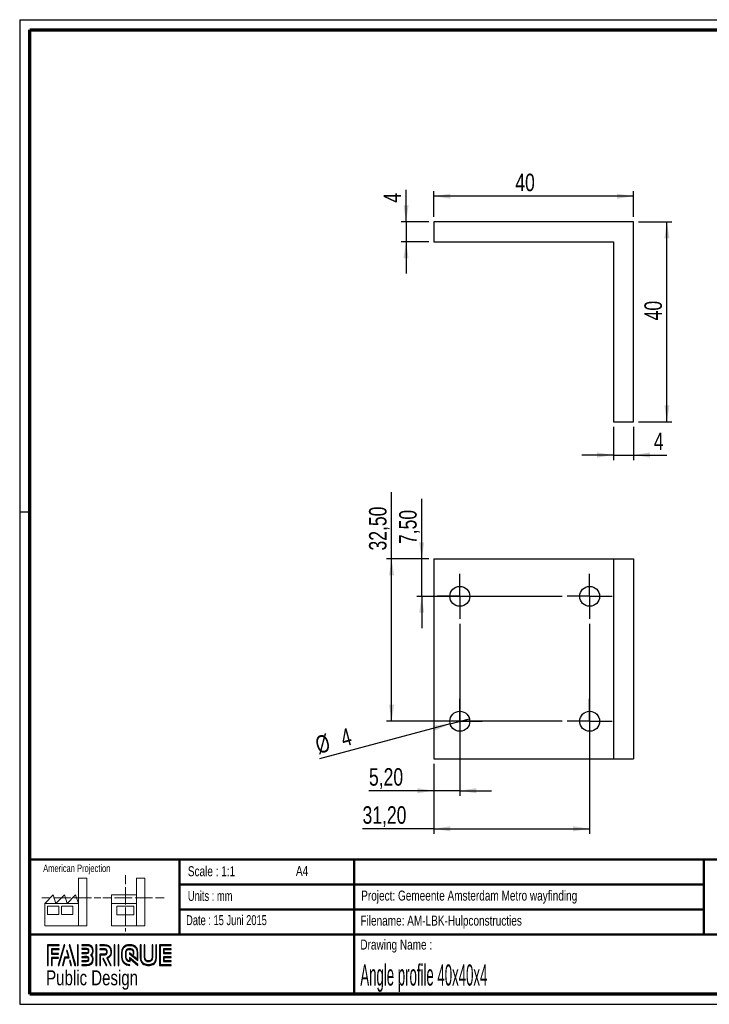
# Paper-space layout 'Angle profile 40x40x4 (Wall mount)' of a CAD drawing. Header units: millimetres. Extents: x 7 to 291, y 7 to 204.
# Tile 1 of 2: x 7 to 145, y 7 to 204. Entities that reach past the tile are written whole.
import ezdxf

# ---------------------------------------------------------------- set-up
doc = ezdxf.new("R2010")
doc.units = ezdxf.units.MM
for name, color, linetype in [('LAYER1', 7, 'Continuous'), ('LAYER2', 7, 'Continuous'), ('LOGO', 7, 'Continuous')]:
    doc.layers.add(name, color=color, linetype=linetype)
doc.styles.add('SLDTEXTSTYLE0', font='TXT', dxfattribs={"width": 0.7})
doc.styles.add('SLDTEXTSTYLE1', font='TXT', dxfattribs={"width": 0.75})
doc.styles.add('SLDTEXTSTYLE2', font='TXT', dxfattribs={"width": 0.697368})
doc.styles.add('SLDTEXTSTYLE8', font='TXT', dxfattribs={"width": 0.467045})
doc.dimstyles.new('SLDDIMSTYLE13', dxfattribs={"dimtxt": 3.5, "dimasz": 3.302, "dimexe": 0, "dimexo": 0.0625, "dimgap": 0.875, "dimtad": 1, "dimrnd": 1e-09, "dimzin": 12, "dimdsep": 46, "dimtxsty": 'SLDTEXTSTYLE1', "dimblk1": 'NONE', "dimsah": 1, "dimcen": 0, "dimadec": 0, "dimazin": 3, "dimtfac": 1, "dimtmove": 0, "dimatfit": 3, "dimldrblk": 'NONE', "dimfxl": 1, "dimfrac": 2, "dimtolj": 1, "dimtzin": 12, "dimarcsym": 0})
doc.dimstyles.new('SLDDIMSTYLE2', dxfattribs={"dimtxt": 3.5, "dimasz": 3.302, "dimexe": 0, "dimexo": 0.0625, "dimgap": 0.875, "dimtad": 1, "dimrnd": 1e-09, "dimzin": 12, "dimdsep": 46, "dimtxsty": 'SLDTEXTSTYLE1', "dimsah": 1, "dimcen": 0.09, "dimadec": 0, "dimazin": 3, "dimtfac": 1, "dimtmove": 0, "dimatfit": 0, "dimfxl": 1, "dimfrac": 2, "dimtolj": 1, "dimtzin": 12, "dimarcsym": 0})
doc.dimstyles.new('SLDDIMSTYLE3', dxfattribs={"dimtxt": 3.5, "dimasz": 3.302, "dimexe": 0, "dimexo": 0.0625, "dimgap": 0.875, "dimtad": 1, "dimrnd": 1e-09, "dimzin": 12, "dimdsep": 46, "dimtxsty": 'SLDTEXTSTYLE1', "dimsah": 1, "dimcen": 0.09, "dimadec": 0, "dimazin": 3, "dimtfac": 1, "dimtofl": 0, "dimtmove": 0, "dimatfit": 3, "dimfxl": 1, "dimfrac": 2, "dimtolj": 1, "dimtzin": 12, "dimarcsym": 0})

# ---------------------------------------------------------------- blocks, each defined once
blk = doc.blocks.new('_D_48')
at = {"layer": 'LOGO'}
for p, q in [((89.49, 164.34), (89.49, 169.47)), ((129.49, 164.34), (129.49, 169.47)), ((129.49, 168.47), (89.49, 168.47))]:
    blk.add_line(p, q, dxfattribs=at)
for points in [[(89.49, 168.47), (92.8, 167.96), (92.8, 168.97)], [(129.49, 168.47), (126.19, 168.97), (126.19, 167.96)]]:
    blk.add_solid(points, dxfattribs=at)
at = {"layer": 'LOGO', "insert": (105.81, 172.98), "char_height": 3.5, "attachment_point": 1, "style": 'SLDTEXTSTYLE1'}
blk.add_mtext('40', dxfattribs=at)
blk = doc.blocks.new('_D_49')
at = {"layer": 'LOGO'}
for p, q in [((130.49, 163.34), (137.16, 163.34)), ((136.16, 123.34), (136.16, 163.34)), ((130.49, 123.34), (137.16, 123.34))]:
    blk.add_line(p, q, dxfattribs=at)
for points in [[(136.16, 163.34), (135.65, 160.04), (136.67, 160.04)], [(136.16, 123.34), (136.67, 126.65), (135.65, 126.65)]]:
    blk.add_solid(points, dxfattribs=at)
at = {"layer": 'LOGO', "insert": (131.65, 143.62), "char_height": 3.5, "attachment_point": 1, "rotation": 90, "style": 'SLDTEXTSTYLE1'}
blk.add_mtext('40', dxfattribs=at)
blk = doc.blocks.new('_D_50')
at = {"layer": 'LOGO'}
for p, q in [((83.93, 163.34), (83.93, 169.76)), ((88.49, 163.34), (82.93, 163.34)), ((83.93, 163.34), (83.93, 159.34)), ((88.49, 159.34), (82.93, 159.34)), ((83.93, 159.34), (83.93, 152.99))]:
    blk.add_line(p, q, dxfattribs=at)
for points in [[(83.93, 163.34), (84.44, 166.65), (83.42, 166.65)], [(83.93, 159.34), (83.42, 156.04), (84.44, 156.04)]]:
    blk.add_solid(points, dxfattribs=at)
at = {"layer": 'LOGO', "insert": (79.42, 167.17), "char_height": 3.5, "attachment_point": 1, "rotation": 90, "style": 'SLDTEXTSTYLE1'}
blk.add_mtext('4', dxfattribs=at)
blk = doc.blocks.new('_D_51')
at = {"layer": 'LOGO'}
for p, q in [((125.49, 122.34), (125.49, 115.68)), ((129.49, 122.34), (129.49, 115.68)), ((125.49, 116.68), (119.14, 116.68)), ((125.49, 116.68), (129.49, 116.68)), ((129.49, 116.68), (136.13, 116.68))]:
    blk.add_line(p, q, dxfattribs=at)
for points in [[(125.49, 116.68), (122.19, 117.19), (122.19, 116.17)], [(129.49, 116.68), (132.8, 116.17), (132.8, 117.19)]]:
    blk.add_solid(points, dxfattribs=at)
at = {"layer": 'LOGO', "insert": (133.54, 121.19), "char_height": 3.5, "attachment_point": 1, "style": 'SLDTEXTSTYLE1'}
blk.add_mtext('4', dxfattribs=at)
blk = doc.blocks.new('_D_55')
at = {"layer": 'LOGO'}
for p, q in [((94.69, 82.91), (94.69, 48.52)), ((89.49, 54.91), (89.49, 48.52)), ((89.49, 49.52), (76.51, 49.52)), ((94.69, 49.52), (89.49, 49.52)), ((94.69, 49.52), (101.04, 49.52))]:
    blk.add_line(p, q, dxfattribs=at)
for points in [[(89.49, 49.52), (86.19, 50.03), (86.19, 49.01)], [(94.69, 49.52), (98, 49.01), (98, 50.03)]]:
    blk.add_solid(points, dxfattribs=at)
at = {"layer": 'LOGO', "insert": (76.51, 54.03), "char_height": 3.5, "attachment_point": 1, "style": 'SLDTEXTSTYLE1'}
blk.add_mtext('5,20', dxfattribs=at)
blk = doc.blocks.new('_D_56')
at = {"layer": 'LOGO'}
for p, q in [((120.69, 82.91), (120.69, 40.9)), ((89.49, 54.91), (89.49, 40.9)), ((89.49, 41.9), (75.22, 41.9)), ((89.49, 41.9), (120.69, 41.9))]:
    blk.add_line(p, q, dxfattribs=at)
for points in [[(89.49, 41.9), (92.8, 41.39), (92.8, 42.41)], [(120.69, 41.9), (117.39, 42.41), (117.39, 41.39)]]:
    blk.add_solid(points, dxfattribs=at)
at = {"layer": 'LOGO', "insert": (75.22, 46.41), "char_height": 3.5, "attachment_point": 1, "style": 'SLDTEXTSTYLE1'}
blk.add_mtext('31,20', dxfattribs=at)
blk = doc.blocks.new('_D_57')
at = {"layer": 'LOGO'}
for p, q in [((87.06, 95.91), (87.06, 107.92)), ((88.49, 95.91), (86.06, 95.91)), ((87.06, 88.41), (87.06, 95.91)), ((115.19, 88.41), (86.06, 88.41)), ((87.06, 88.41), (87.06, 82.06))]:
    blk.add_line(p, q, dxfattribs=at)
for points in [[(87.06, 95.91), (87.57, 99.21), (86.56, 99.21)], [(87.06, 88.41), (86.56, 85.11), (87.57, 85.11)]]:
    blk.add_solid(points, dxfattribs=at)
at = {"layer": 'LOGO', "insert": (82.55, 98.87), "char_height": 3.5, "attachment_point": 1, "rotation": 90, "style": 'SLDTEXTSTYLE1'}
blk.add_mtext('7,50', dxfattribs=at)
blk = doc.blocks.new('_D_58')
at = {"layer": 'LOGO'}
for p, q in [((81.03, 95.91), (81.03, 109.22)), ((88.49, 95.91), (80.03, 95.91)), ((81.03, 63.41), (81.03, 95.91)), ((115.19, 63.41), (80.03, 63.41))]:
    blk.add_line(p, q, dxfattribs=at)
for points in [[(81.03, 95.91), (80.53, 92.61), (81.54, 92.61)], [(81.03, 63.41), (81.54, 66.71), (80.53, 66.71)]]:
    blk.add_solid(points, dxfattribs=at)
at = {"layer": 'LOGO', "insert": (76.52, 97.58), "char_height": 3.5, "attachment_point": 1, "rotation": 90, "style": 'SLDTEXTSTYLE1'}
blk.add_mtext('32,50', dxfattribs=at)
blk = doc.blocks.new('_D_59')
at = {"layer": 'LOGO'}
for q in [(96.63, 63.93), (66.62, 55.89)]:
    blk.add_line((92.76, 62.89), q, dxfattribs=at)
blk.add_solid([(92.76, 62.89), (89.44, 62.53), (89.7, 61.55)], dxfattribs=at)
at = {"layer": 'LOGO', "char_height": 3.5, "attachment_point": 1, "rotation": 15, "style": 'SLDTEXTSTYLE1'}
for s, insert in [('%%c', (65.46, 60.23)), ('4', (70.54, 61.65))]:
    blk.add_mtext(s, dxfattribs=dict(at, insert=insert))
blk = doc.blocks.new('_None')
blk = doc.blocks.new('SW_CENTERMARKSYMBOL_2')
at = {"layer": 'LOGO', "color": 0}
for p, q in [((0, 2.5), (0, 4.5)), ((0, 0), (0, 2.5)), ((-2.5, 0), (-4.5, 0)), ((0, 0), (-2.5, 0)), ((0, 0), (0, -2.5)), ((0, 0), (2.5, 0)), ((2.5, 0), (4.5, 0)), ((0, -2.5), (0, -4.5))]:
    blk.add_line(p, q, dxfattribs=at)
blk = doc.blocks.new('SW_CENTERMARKSYMBOL_3')
at = {"layer": 'LOGO', "color": 0}
for p, q in [((0, 2.5), (0, 4.5)), ((0, 0), (0, 2.5)), ((-2.5, 0), (-4.5, 0)), ((0, 0), (-2.5, 0)), ((0, 0), (0, -2.5)), ((0, 0), (2.5, 0)), ((2.5, 0), (4.5, 0)), ((0, -2.5), (0, -4.5))]:
    blk.add_line(p, q, dxfattribs=at)
blk = doc.blocks.new('SW_CENTERMARKSYMBOL_4')
at = {"layer": 'LOGO', "color": 0}
for p, q in [((0, 2.5), (0, 4.5)), ((0, 0), (0, 2.5)), ((-2.5, 0), (-4.5, 0)), ((0, 0), (-2.5, 0)), ((0, 0), (0, -2.5)), ((0, 0), (2.5, 0)), ((2.5, 0), (4.5, 0)), ((0, -2.5), (0, -4.5))]:
    blk.add_line(p, q, dxfattribs=at)
blk = doc.blocks.new('SW_CENTERMARKSYMBOL_5')
at = {"layer": 'LOGO', "color": 0}
for p, q in [((0, 2.5), (0, 4.5)), ((0, 0), (0, 2.5)), ((-2.5, 0), (-4.5, 0)), ((0, 0), (-2.5, 0)), ((0, 0), (0, -2.5)), ((0, 0), (2.5, 0)), ((2.5, 0), (4.5, 0)), ((0, -2.5), (0, -4.5))]:
    blk.add_line(p, q, dxfattribs=at)

psp = doc.layouts.new('Angle profile 40x40x4 (Wall mount)')

# ---------------------------------------------------------------- hatches: boundary and pattern name
at = {"layer": 'LOGO'}
for points in [[(12.156, 14.551), (12.294, 14.551), (12.294, 18.537), (14.492, 18.537), (14.492, 18.675), (12.156, 18.675)], [(13.055, 16.925), (13.055, 17.755), (14.492, 17.755), (14.492, 17.894), (12.917, 17.894), (12.917, 16.786), (14.356, 16.786), (14.356, 16.925)], [(15.622, 18.697), (15.479, 18.697), (14.299, 14.574), (14.441, 14.574)], [(17.783, 14.574), (16.603, 18.697), (16.456, 18.697), (17.638, 14.574)], [(18.285, 14.574), (18.285, 18.697), (18.146, 18.697), (18.146, 14.574)], [(21.988, 14.574), (21.988, 18.697), (21.85, 18.697), (21.85, 14.574)], [(25.636, 14.574), (25.636, 18.697), (25.498, 18.697), (25.498, 14.574)], [(26.42, 14.574), (26.42, 18.697), (26.282, 18.697), (26.282, 14.574)], [(35.498, 17.096), (35.498, 17.778), (36.929, 17.778), (36.929, 17.916), (35.359, 17.916), (35.359, 16.957), (36.929, 16.957), (36.929, 17.096)], [(13.055, 14.551), (13.055, 16.005), (14.356, 16.005), (14.356, 16.143), (12.917, 16.143), (12.917, 14.551)], [(15.257, 14.574), (15.669, 16.085), (16.503, 16.085), (16.108, 17.581), (15.96, 17.581), (16.324, 16.224), (15.563, 16.224), (15.117, 14.574)], [(24.037, 14.574), (23.378, 15.916), (23.224, 15.916), (23.883, 14.574)], [(36.929, 15.356), (36.929, 15.495), (35.498, 15.495), (35.498, 16.177), (36.929, 16.177), (36.929, 16.315), (35.359, 16.315), (35.359, 15.356)], [(16.955, 14.574), (16.682, 15.561), (16.534, 15.561), (16.815, 14.574)]]:
    psp.add_hatch(color=256, dxfattribs=at).paths.add_polyline_path(points, flags=0)
h = psp.add_hatch(color=256, dxfattribs=at)
edge = h.paths.add_edge_path(flags=0)
edge.add_line((18.997, 14.574), (20.004, 14.574))
edge.add_spline(control_points=[(20.004, 14.574), (20.698, 14.574), (21.263, 15.14), (21.263, 15.836), (21.263, 16.129), (21.148, 16.41), (20.946, 16.639), (21.148, 16.868), (21.263, 17.149), (21.263, 17.443), (21.263, 18.137), (20.698, 18.703), (20.004, 18.703)], knot_values=[0, 0, 0, 0, 1, 2, 3, 4, 5, 6, 7, 8, 9, 10, 10, 10, 10], weights=[1, 1, 1, 1, 1, 1, 1, 1, 1, 1, 1, 1, 1], degree=3, periodic=0)
edge.add_line((20.004, 18.703), (18.997, 18.703))
edge.add_line((18.997, 18.703), (18.997, 18.565))
edge.add_line((18.997, 18.565), (20.004, 18.565))
edge.add_spline(control_points=[(20.004, 18.565), (20.622, 18.565), (21.125, 18.061), (21.125, 17.443), (21.125, 17.165), (21.012, 16.897), (20.808, 16.687)], knot_values=[0, 0, 0, 0, 1, 2, 3, 4, 4, 4, 4], weights=[1, 1, 1, 1, 1, 1, 1], degree=3, periodic=0)
edge.add_line((20.808, 16.687), (20.761, 16.639))
edge.add_line((20.761, 16.639), (20.808, 16.591))
edge.add_spline(control_points=[(20.808, 16.591), (21.012, 16.381), (21.125, 16.113), (21.125, 15.836), (21.125, 15.216), (20.622, 14.712), (20.004, 14.712)], knot_values=[0, 0, 0, 0, 1, 2, 3, 4, 4, 4, 4], weights=[1, 1, 1, 1, 1, 1, 1], degree=3, periodic=0)
edge.add_line((20.004, 14.712), (18.997, 14.712))
edge.add_line((18.997, 14.712), (18.997, 14.574))
h = psp.add_hatch(color=256, dxfattribs=at)
edge = h.paths.add_edge_path(flags=0)
edge.add_line((18.997, 16.957), (20.002, 16.957))
edge.add_spline(control_points=[(20.002, 16.957), (20.255, 16.988), (20.438, 17.197), (20.438, 17.442), (20.438, 17.712), (20.224, 17.924), (19.95, 17.924)], knot_values=[0, 0, 0, 0, 1, 2, 3, 4, 4, 4, 4], weights=[1, 1, 1, 1, 1, 1, 1], degree=3, periodic=0)
edge.add_line((19.95, 17.924), (18.997, 17.924))
edge.add_line((18.997, 17.924), (18.997, 17.786))
edge.add_line((18.997, 17.786), (19.95, 17.786))
edge.add_spline(control_points=[(19.95, 17.786), (20.146, 17.786), (20.3, 17.635), (20.3, 17.442), (20.3, 17.266), (20.168, 17.117), (19.993, 17.094)], knot_values=[0, 0, 0, 0, 1, 2, 3, 4, 4, 4, 4], weights=[1, 1, 1, 1, 1, 1, 1], degree=3, periodic=0)
edge.add_line((19.993, 17.094), (18.997, 17.095))
edge.add_line((18.997, 17.095), (18.997, 16.957))
h = psp.add_hatch(color=256, dxfattribs=at)
edge = h.paths.add_edge_path(flags=0)
edge.add_line((24.758, 14.574), (24.911, 14.574))
edge.add_line((24.911, 14.574), (24.187, 16.049))
edge.add_spline(control_points=[(24.187, 16.049), (24.643, 16.293), (24.938, 16.767), (24.938, 17.287), (24.938, 18.065), (24.307, 18.697), (23.531, 18.697)], knot_values=[0, 0, 0, 0, 1, 2, 3, 4, 4, 4, 4], weights=[1, 1, 1, 1, 1, 1, 1], degree=3, periodic=0)
edge.add_line((23.531, 18.697), (22.634, 18.697))
edge.add_line((22.634, 18.697), (22.634, 18.56))
edge.add_line((22.634, 18.56), (23.531, 18.56))
edge.add_spline(control_points=[(23.531, 18.56), (24.231, 18.56), (24.8, 17.989), (24.8, 17.287), (24.8, 16.796), (24.513, 16.344), (24.069, 16.135)], knot_values=[0, 0, 0, 0, 1, 2, 3, 4, 4, 4, 4], weights=[1, 1, 1, 1, 1, 1, 1], degree=3, periodic=0)
edge.add_line((24.069, 16.135), (24.005, 16.106))
edge.add_line((24.005, 16.106), (24.758, 14.574))
h = psp.add_hatch(color=256, dxfattribs=at)
edge = h.paths.add_edge_path(flags=0)
edge.add_line((22.634, 17.778), (23.477, 17.778))
edge.add_spline(control_points=[(23.477, 17.778), (23.744, 17.778), (23.961, 17.558), (23.961, 17.287), (23.961, 17.017), (23.744, 16.796), (23.477, 16.796)], knot_values=[0, 0, 0, 0, 1, 2, 3, 4, 4, 4, 4], weights=[1, 1, 1, 1, 1, 1, 1], degree=3, periodic=0)
edge.add_line((23.477, 16.796), (22.634, 16.796))
edge.add_line((22.634, 16.796), (22.634, 14.574))
edge.add_line((22.634, 14.574), (22.772, 14.574))
edge.add_line((22.772, 14.574), (22.772, 16.659))
edge.add_line((22.772, 16.659), (23.477, 16.659))
edge.add_spline(control_points=[(23.477, 16.659), (23.82, 16.659), (24.099, 16.94), (24.099, 17.287), (24.099, 17.634), (23.82, 17.916), (23.477, 17.916)], knot_values=[0, 0, 0, 0, 1, 2, 3, 4, 4, 4, 4], weights=[1, 1, 1, 1, 1, 1, 1], degree=3, periodic=0)
edge.add_line((23.477, 17.916), (22.634, 17.916))
edge.add_line((22.634, 17.916), (22.634, 17.778))
h = psp.add_hatch(color=256, dxfattribs=at)
edge = h.paths.add_edge_path(flags=0)
edge.add_line((30.226, 15.56), (30.227, 17.065))
edge.add_spline(control_points=[(30.227, 17.065), (30.227, 17.965), (29.496, 18.697), (28.598, 18.697), (27.699, 18.697), (26.968, 17.965), (26.968, 17.065)], knot_values=[0, 0, 0, 0, 1, 2, 3, 4, 4, 4, 4], weights=[1, 1, 1, 1, 1, 1, 1], degree=3, periodic=0)
edge.add_line((26.968, 17.065), (26.968, 16.206))
edge.add_spline(control_points=[(26.968, 16.206), (26.968, 15.307), (27.699, 14.574), (28.597, 14.574)], knot_values=[1, 1, 1, 1, 2, 2, 2, 2], weights=[1, 1, 1, 1], degree=3, periodic=0)
edge.add_line((28.597, 14.574), (28.597, 14.712))
edge.add_spline(control_points=[(28.597, 14.712), (27.775, 14.712), (27.106, 15.383), (27.106, 16.206)], knot_values=[3, 3, 3, 3, 4, 4, 4, 4], weights=[1, 1, 1, 1], degree=3, periodic=0)
edge.add_line((27.106, 16.206), (27.106, 17.065))
edge.add_spline(control_points=[(27.106, 17.065), (27.106, 17.889), (27.775, 18.56), (28.598, 18.56), (29.42, 18.56), (30.089, 17.889), (30.089, 17.065)], knot_values=[0, 0, 0, 0, 1, 2, 3, 4, 4, 4, 4], weights=[1, 1, 1, 1, 1, 1, 1], degree=3, periodic=0)
edge.add_spline(control_points=[(30.089, 17.065), (30.089, 16.066), (30.089, 15.84), (29.894, 15.988), (28.527, 17.053)], knot_values=[0, 0, 0, 0, 1, 2, 2, 2, 2], weights=[1, 1, 1, 1, 1], degree=3, periodic=0)
edge.add_line((28.527, 17.053), (28.527, 16.887))
edge.add_line((28.527, 16.887), (30.226, 15.56))
h = psp.add_hatch(color=256, dxfattribs=at)
edge = h.paths.add_edge_path(flags=0)
edge.add_line((30.226, 14.574), (30.226, 14.766))
edge.add_line((30.226, 14.766), (28.527, 16.133))
edge.add_line((28.527, 16.133), (28.527, 15.508))
edge.add_spline(control_points=[(28.527, 15.508), (28.169, 15.545), (27.886, 15.839), (27.886, 16.208)], knot_values=[0, 0, 0, 0, 1, 1, 1, 1], weights=[1, 1, 1, 1], degree=3, periodic=0)
edge.add_line((27.886, 16.208), (27.886, 17.064))
edge.add_spline(control_points=[(27.886, 17.064), (27.886, 17.457), (28.206, 17.777), (28.598, 17.777), (28.99, 17.777), (29.309, 17.457), (29.309, 17.064)], knot_values=[0, 0, 0, 0, 1, 2, 3, 4, 4, 4, 4], weights=[1, 1, 1, 1, 1, 1, 1], degree=3, periodic=0)
edge.add_line((29.309, 17.064), (29.308, 16.827))
edge.add_line((29.308, 16.827), (29.447, 16.826))
edge.add_line((29.447, 16.826), (29.447, 17.064))
edge.add_spline(control_points=[(29.447, 17.064), (29.447, 17.533), (29.066, 17.915), (28.598, 17.915), (28.13, 17.915), (27.748, 17.533), (27.748, 17.064)], knot_values=[0, 0, 0, 0, 1, 2, 3, 4, 4, 4, 4], weights=[1, 1, 1, 1, 1, 1, 1], degree=3, periodic=0)
edge.add_line((27.748, 17.064), (27.747, 16.208))
edge.add_spline(control_points=[(27.747, 16.208), (27.747, 15.738), (28.128, 15.356), (28.595, 15.356)], knot_values=[0, 0, 0, 0, 1, 1, 1, 1], weights=[1, 1, 1, 1], degree=3, periodic=0)
edge.add_line((28.595, 15.356), (28.664, 15.356))
edge.add_line((28.664, 15.356), (28.664, 15.854))
edge.add_line((28.664, 15.854), (30.226, 14.574))
h = psp.add_hatch(color=256, dxfattribs=at)
edge = h.paths.add_edge_path(flags=0)
edge.add_line((30.726, 18.697), (30.726, 16.206))
edge.add_spline(control_points=[(30.726, 16.206), (30.726, 15.307), (31.457, 14.574), (32.355, 14.574), (33.254, 14.574), (33.985, 15.307), (33.985, 16.206)], knot_values=[0, 0, 0, 0, 1, 2, 3, 4, 4, 4, 4], weights=[1, 1, 1, 1, 1, 1, 1], degree=3, periodic=0)
edge.add_line((33.985, 16.206), (33.985, 18.697))
edge.add_line((33.985, 18.697), (33.847, 18.697))
edge.add_line((33.847, 18.697), (33.847, 16.206))
edge.add_spline(control_points=[(33.847, 16.206), (33.847, 15.383), (33.178, 14.712), (32.355, 14.712), (31.533, 14.712), (30.864, 15.383), (30.864, 16.206)], knot_values=[0, 0, 0, 0, 1, 2, 3, 4, 4, 4, 4], weights=[1, 1, 1, 1, 1, 1, 1], degree=3, periodic=0)
edge.add_line((30.864, 16.206), (30.864, 18.697))
edge.add_line((30.864, 18.697), (30.726, 18.697))
h = psp.add_hatch(color=256, dxfattribs=at)
edge = h.paths.add_edge_path(flags=0)
edge.add_line((31.506, 18.697), (31.506, 16.208))
edge.add_spline(control_points=[(31.506, 16.208), (31.506, 15.739), (31.887, 15.357), (32.355, 15.357), (32.823, 15.357), (33.204, 15.739), (33.204, 16.208)], knot_values=[0, 0, 0, 0, 1, 2, 3, 4, 4, 4, 4], weights=[1, 1, 1, 1, 1, 1, 1], degree=3, periodic=0)
edge.add_line((33.204, 16.208), (33.204, 18.697))
edge.add_line((33.204, 18.697), (33.067, 18.697))
edge.add_line((33.067, 18.697), (33.067, 16.208))
edge.add_spline(control_points=[(33.067, 16.208), (33.067, 15.815), (32.747, 15.495), (32.355, 15.495), (31.963, 15.495), (31.644, 15.815), (31.644, 16.208)], knot_values=[0, 0, 0, 0, 1, 2, 3, 4, 4, 4, 4], weights=[1, 1, 1, 1, 1, 1, 1], degree=3, periodic=0)
edge.add_line((31.644, 16.208), (31.644, 18.697))
edge.add_line((31.644, 18.697), (31.506, 18.697))
h = psp.add_hatch(color=256, dxfattribs=at)
edge = h.paths.add_edge_path(flags=0)
edge.add_line((36.929, 14.574), (36.929, 14.712))
edge.add_spline(control_points=[(36.929, 14.712), (34.866, 14.712), (34.736, 14.712), (34.736, 14.843), (34.736, 18.429), (34.736, 18.56)], knot_values=[0, 0, 0, 0, 1, 2, 3, 3, 3, 3], weights=[1, 1, 1, 1, 1, 1], degree=3, periodic=0)
edge.add_line((34.736, 18.56), (36.929, 18.56))
edge.add_line((36.929, 18.56), (36.929, 18.697))
edge.add_line((36.929, 18.697), (34.598, 18.697))
edge.add_line((34.598, 18.697), (34.598, 14.574))
edge.add_line((34.598, 14.574), (36.929, 14.574))
h = psp.add_hatch(color=256, dxfattribs=at)
edge = h.paths.add_edge_path(flags=0)
edge.add_line((18.997, 15.347), (19.95, 15.347))
edge.add_spline(control_points=[(19.95, 15.347), (20.22, 15.347), (20.438, 15.566), (20.438, 15.836), (20.438, 16.106), (20.224, 16.317), (19.95, 16.317), (19.95, 16.317), (18.997, 16.315)], knot_values=[0, 0, 0, 0, 1, 2, 3, 4, 5, 6, 6, 6, 6], weights=[1, 1, 1, 1, 1, 1, 1, 1, 1], degree=3, periodic=0)
edge.add_line((18.997, 16.315), (18.997, 16.177))
edge.add_line((18.997, 16.177), (19.95, 16.179))
edge.add_spline(control_points=[(19.95, 16.179), (20.146, 16.179), (20.3, 16.028), (20.3, 15.836), (20.3, 15.642), (20.143, 15.484), (19.95, 15.484)], knot_values=[0, 0, 0, 0, 1, 2, 3, 4, 4, 4, 4], weights=[1, 1, 1, 1, 1, 1, 1], degree=3, periodic=0)
edge.add_line((19.95, 15.484), (18.997, 15.484))
edge.add_line((18.997, 15.484), (18.997, 15.347))

# ---------------------------------------------------------------- linework, layer by layer
at = {"color": 7, "linetype": 'Continuous', "lineweight": 25}
for p, q in [((89.494, 163.344), (89.494, 159.344)), ((129.494, 163.344), (89.494, 163.344)), ((129.494, 123.344), (129.494, 163.344)), ((89.494, 159.344), (125.494, 159.344)), ((125.494, 159.344), (125.494, 123.344)), ((125.494, 123.344), (129.494, 123.344)), ((89.494, 95.911), (89.494, 55.911)), ((89.494, 95.911), (125.494, 95.911)), ((125.494, 95.911), (125.494, 55.911)), ((125.494, 95.911), (129.494, 95.911)), ((129.494, 95.911), (129.494, 55.911)), ((89.494, 55.911), (125.494, 55.911)), ((125.494, 55.911), (129.494, 55.911))]:
    psp.add_line(p, q, dxfattribs=at)
for centre in [(94.694, 88.411), (120.694, 88.411), (94.694, 63.411), (120.694, 63.411)]:
    psp.add_circle(centre, 2, dxfattribs=at)
at = {"layer": 'LAYER1', "lineweight": 50}
for p, q in [((8.57, 35.784), (288.57, 35.784)), ((38.57, 35.784), (38.57, 20.784)), ((73.57, 35.784), (73.57, 8.784)), ((143.57, 35.784), (143.57, 20.784)), ((38.57, 30.784), (143.57, 30.784)), ((38.57, 25.784), (143.57, 25.784)), ((8.57, 20.784), (288.57, 20.784))]:
    psp.add_line(p, q, dxfattribs=at)
at = {"layer": 'LAYER2', "lineweight": 70}
for p, q in [((8.57, 8.784), (8.57, 201.784)), ((8.57, 201.784), (288.57, 201.784)), ((288.57, 8.784), (8.57, 8.784))]:
    psp.add_line(p, q, dxfattribs=at)
at = {"layer": 'LOGO'}
for p, q in [((6.57, 203.784), (290.57, 203.784)), ((6.57, 203.784), (6.57, 6.784)), ((6.57, 105.284), (8.622, 105.284)), ((6.57, 6.784), (290.57, 6.784))]:
    psp.add_line(p, q, dxfattribs=at)
at = {"layer": 'LOGO', "color": 7, "linetype": 'Continuous', "lineweight": 18}
for p, q in [((18.321, 26.971), (18.321, 32.036)), ((18.321, 32.036), (20.003, 32.036)), ((20.003, 32.036), (20.003, 22.47)), ((27.733, 32.596), (27.733, 30.839)), ((31.654, 32.032), (29.972, 32.032)), ((29.972, 32.032), (29.972, 22.466)), ((31.654, 26.967), (31.654, 32.032)), ((27.733, 30.252), (27.733, 28.49)), ((10.981, 28.1), (12.736, 28.1)), ((11.593, 26.971), (13.275, 28.659)), ((13.275, 28.659), (13.837, 26.971)), ((13.321, 28.1), (15.076, 28.1)), ((13.837, 26.971), (15.519, 28.659)), ((15.076, 28.1), (16.831, 28.1)), ((15.519, 28.659), (16.081, 26.971)), ((16.081, 26.971), (17.763, 28.659)), ((17.416, 28.1), (19.171, 28.1)), ((17.763, 28.659), (18.321, 26.971)), ((19.171, 28.1), (20.926, 28.1)), ((21.511, 28.1), (22.809, 28.1)), ((23.245, 28.095), (24.995, 28.095)), ((24.927, 28.655), (24.927, 26.967)), ((24.927, 28.655), (29.972, 28.655)), ((25.58, 28.095), (27.335, 28.095)), ((27.335, 28.095), (29.09, 28.095)), ((27.733, 28.49), (27.733, 26.728)), ((29.675, 28.095), (31.43, 28.095)), ((31.43, 28.095), (33.185, 28.095)), ((33.77, 28.095), (35.525, 28.095)), ((18.321, 26.971), (11.593, 26.971)), ((11.593, 26.971), (11.593, 22.47)), ((12.156, 26.411), (14.399, 26.411)), ((12.156, 24.723), (12.156, 26.411)), ((14.399, 26.411), (14.399, 24.723)), ((14.957, 26.411), (17.201, 26.411)), ((14.957, 24.723), (14.957, 26.411)), ((17.201, 26.411), (17.201, 24.723)), ((18.321, 26.971), (18.321, 22.47)), ((24.927, 26.967), (29.972, 26.967)), ((24.927, 26.967), (24.927, 22.466)), ((26.051, 26.407), (29.415, 26.407)), ((26.051, 24.719), (26.051, 26.407)), ((27.733, 26.141), (27.733, 24.379)), ((29.415, 26.407), (29.415, 24.719)), ((31.654, 26.967), (31.654, 22.466)), ((14.399, 24.723), (12.156, 24.723)), ((17.201, 24.723), (14.957, 24.723)), ((29.415, 24.719), (26.051, 24.719)), ((27.733, 24.379), (27.733, 22.618)), ((11.593, 22.47), (18.321, 22.47)), ((18.321, 22.47), (20.003, 22.47)), ((24.927, 22.466), (31.654, 22.466)), ((27.733, 22.03), (27.733, 21.342))]:
    psp.add_line(p, q, dxfattribs=at)
at = {"layer": 'LOGO', "color": 7, "linetype": 'Continuous', "lineweight": 25}
for p, q in [((14.492, 18.675), (12.156, 18.675)), ((15.479, 18.697), (14.299, 14.574)), ((14.441, 14.574), (15.622, 18.697))]:
    psp.add_line(p, q, dxfattribs=at)
at = {"layer": 'LOGO', "color": 7, "lineweight": 25}
for p, q in [((12.156, 18.675), (12.156, 14.551)), ((12.294, 18.537), (14.492, 18.537)), ((12.294, 14.551), (12.294, 18.537)), ((14.492, 17.894), (12.917, 17.894)), ((12.917, 17.894), (12.917, 16.786)), ((13.055, 16.925), (13.055, 17.755)), ((13.055, 17.755), (14.492, 17.755)), ((14.492, 18.537), (14.492, 18.675)), ((14.492, 17.755), (14.492, 17.894)), ((15.622, 18.697), (15.479, 18.697)), ((16.456, 18.697), (17.638, 14.574)), ((16.603, 18.697), (16.456, 18.697)), ((17.783, 14.574), (16.603, 18.697)), ((18.146, 18.697), (18.146, 14.574)), ((18.285, 18.697), (18.146, 18.697)), ((18.285, 14.574), (18.285, 18.697)), ((18.997, 18.703), (18.997, 18.565)), ((20.004, 18.703), (18.997, 18.703)), ((18.997, 18.565), (20.004, 18.565)), ((18.997, 17.924), (18.997, 17.786)), ((19.95, 17.924), (18.997, 17.924)), ((18.997, 17.786), (19.95, 17.786)), ((21.85, 18.697), (21.85, 14.574)), ((21.988, 18.697), (21.85, 18.697)), ((21.988, 14.574), (21.988, 18.697)), ((23.531, 18.697), (22.634, 18.697)), ((22.634, 18.697), (22.634, 18.56)), ((22.634, 18.56), (23.531, 18.56)), ((23.477, 17.916), (22.634, 17.916)), ((22.634, 17.916), (22.634, 17.778)), ((23.477, 17.916), (22.634, 17.916)), ((22.634, 17.916), (22.634, 17.778)), ((22.634, 17.778), (23.477, 17.778)), ((22.634, 17.778), (23.477, 17.778)), ((25.498, 18.697), (25.498, 14.574)), ((25.636, 18.697), (25.498, 18.697)), ((25.636, 14.574), (25.636, 18.697)), ((26.282, 18.697), (26.282, 14.574)), ((26.42, 18.697), (26.282, 18.697)), ((26.42, 14.574), (26.42, 18.697)), ((30.864, 18.697), (30.726, 18.697)), ((30.726, 18.697), (30.726, 16.206)), ((30.864, 18.697), (30.726, 18.697)), ((30.726, 18.697), (30.726, 16.206)), ((30.864, 16.206), (30.864, 18.697)), ((30.864, 16.206), (30.864, 18.697)), ((31.644, 18.697), (31.506, 18.697)), ((31.506, 18.697), (31.506, 16.208)), ((31.644, 18.697), (31.506, 18.697)), ((31.506, 18.697), (31.506, 16.208)), ((31.644, 16.208), (31.644, 18.697)), ((31.644, 16.208), (31.644, 18.697)), ((33.067, 18.697), (33.067, 16.208)), ((33.204, 18.697), (33.067, 18.697)), ((33.067, 18.697), (33.067, 16.208)), ((33.204, 18.697), (33.067, 18.697)), ((33.204, 16.208), (33.204, 18.697)), ((33.204, 16.208), (33.204, 18.697)), ((33.847, 18.697), (33.847, 16.206)), ((33.985, 18.697), (33.847, 18.697)), ((33.847, 18.697), (33.847, 16.206)), ((33.985, 18.697), (33.847, 18.697)), ((33.985, 16.206), (33.985, 18.697)), ((33.985, 16.206), (33.985, 18.697)), ((36.929, 18.697), (34.598, 18.697)), ((34.598, 18.697), (34.598, 14.574)), ((36.929, 18.697), (34.598, 18.697)), ((34.598, 18.697), (34.598, 14.574)), ((34.736, 18.56), (36.929, 18.56)), ((34.736, 18.56), (36.929, 18.56)), ((36.929, 17.916), (35.359, 17.916)), ((35.359, 17.916), (35.359, 16.957)), ((36.929, 17.916), (35.359, 17.916)), ((35.359, 17.916), (35.359, 16.957)), ((35.498, 17.096), (35.498, 17.778)), ((35.498, 17.778), (36.929, 17.778)), ((35.498, 17.096), (35.498, 17.778)), ((35.498, 17.778), (36.929, 17.778)), ((36.929, 18.56), (36.929, 18.697)), ((36.929, 18.56), (36.929, 18.697)), ((36.929, 17.778), (36.929, 17.916)), ((36.929, 17.778), (36.929, 17.916)), ((12.917, 16.786), (14.356, 16.786)), ((14.356, 16.143), (12.917, 16.143)), ((12.917, 16.143), (12.917, 14.551)), ((14.356, 16.925), (13.055, 16.925)), ((13.055, 14.551), (13.055, 16.005)), ((13.055, 16.005), (14.356, 16.005)), ((14.356, 16.786), (14.356, 16.925)), ((14.356, 16.005), (14.356, 16.143)), ((15.563, 16.224), (15.117, 14.574)), ((15.257, 14.574), (15.669, 16.085)), ((16.324, 16.224), (15.563, 16.224)), ((16.108, 17.581), (15.96, 17.581)), ((15.96, 17.581), (16.324, 16.224)), ((16.503, 16.085), (16.108, 17.581)), ((19.993, 17.094), (18.997, 17.095)), ((18.997, 17.095), (18.997, 16.957)), ((18.997, 16.957), (20.002, 16.957)), ((18.997, 16.315), (18.997, 16.177)), ((18.997, 16.177), (19.95, 16.179)), ((20.808, 16.687), (20.761, 16.639)), ((20.761, 16.639), (20.808, 16.591)), ((23.477, 16.796), (22.634, 16.796)), ((22.634, 16.796), (22.634, 14.574)), ((23.477, 16.796), (22.634, 16.796)), ((22.634, 16.796), (22.634, 14.574)), ((22.772, 14.574), (22.772, 16.659)), ((22.772, 16.659), (23.477, 16.659)), ((22.772, 14.574), (22.772, 16.659)), ((22.772, 16.659), (23.477, 16.659)), ((23.224, 15.916), (23.883, 14.574)), ((23.378, 15.916), (23.224, 15.916)), ((23.224, 15.916), (23.883, 14.574)), ((23.378, 15.916), (23.224, 15.916)), ((24.037, 14.574), (23.378, 15.916)), ((24.037, 14.574), (23.378, 15.916)), ((24.069, 16.135), (24.005, 16.106)), ((24.005, 16.106), (24.758, 14.574)), ((24.911, 14.574), (24.187, 16.049)), ((26.968, 17.065), (26.968, 16.206)), ((26.968, 17.065), (26.968, 16.206)), ((27.106, 16.206), (27.106, 17.065)), ((27.106, 16.206), (27.106, 17.065)), ((27.748, 17.064), (27.747, 16.208)), ((27.886, 16.208), (27.886, 17.064)), ((28.527, 17.053), (28.527, 16.887)), ((28.527, 17.053), (28.527, 16.887)), ((28.527, 16.887), (30.226, 15.56)), ((28.527, 16.887), (30.226, 15.56)), ((30.226, 14.766), (28.527, 16.133)), ((28.527, 16.133), (28.527, 15.508)), ((28.664, 15.356), (28.664, 15.854)), ((28.664, 15.854), (30.226, 14.574)), ((29.309, 17.064), (29.308, 16.827)), ((29.308, 16.827), (29.447, 16.826)), ((29.447, 16.826), (29.447, 17.064)), ((30.226, 15.56), (30.227, 17.065)), ((30.226, 15.56), (30.227, 17.065)), ((35.359, 16.957), (36.929, 16.957)), ((35.359, 16.957), (36.929, 16.957)), ((36.929, 16.315), (35.359, 16.315)), ((35.359, 16.315), (35.359, 15.356)), ((36.929, 16.315), (35.359, 16.315)), ((35.359, 16.315), (35.359, 15.356)), ((36.929, 17.096), (35.498, 17.096)), ((36.929, 17.096), (35.498, 17.096)), ((35.498, 15.495), (35.498, 16.177)), ((35.498, 16.177), (36.929, 16.177)), ((35.498, 15.495), (35.498, 16.177)), ((35.498, 16.177), (36.929, 16.177)), ((36.929, 16.957), (36.929, 17.096)), ((36.929, 16.957), (36.929, 17.096)), ((36.929, 16.177), (36.929, 16.315)), ((36.929, 16.177), (36.929, 16.315)), ((12.156, 14.551), (12.294, 14.551)), ((12.917, 14.551), (13.055, 14.551)), ((14.299, 14.574), (14.441, 14.574)), ((15.117, 14.574), (15.257, 14.574)), ((16.534, 15.561), (16.815, 14.574)), ((16.682, 15.561), (16.534, 15.561)), ((16.955, 14.574), (16.682, 15.561)), ((16.815, 14.574), (16.955, 14.574)), ((17.638, 14.574), (17.783, 14.574)), ((18.146, 14.574), (18.285, 14.574)), ((19.95, 15.484), (18.997, 15.484)), ((18.997, 15.484), (18.997, 15.347)), ((18.997, 15.347), (19.95, 15.347)), ((20.004, 14.712), (18.997, 14.712)), ((18.997, 14.712), (18.997, 14.574)), ((18.997, 14.574), (20.004, 14.574)), ((21.85, 14.574), (21.988, 14.574)), ((22.634, 14.574), (22.772, 14.574)), ((22.634, 14.574), (22.772, 14.574)), ((23.883, 14.574), (24.037, 14.574)), ((23.883, 14.574), (24.037, 14.574)), ((24.758, 14.574), (24.911, 14.574)), ((25.498, 14.574), (25.636, 14.574)), ((26.282, 14.574), (26.42, 14.574)), ((28.595, 15.356), (28.664, 15.356)), ((28.597, 14.574), (28.597, 14.712)), ((28.597, 14.574), (28.597, 14.712)), ((30.226, 14.574), (30.226, 14.766)), ((34.598, 14.574), (36.929, 14.574)), ((34.598, 14.574), (36.929, 14.574)), ((35.359, 15.356), (36.929, 15.356)), ((35.359, 15.356), (36.929, 15.356)), ((36.929, 15.495), (35.498, 15.495)), ((36.929, 15.495), (35.498, 15.495)), ((36.929, 15.356), (36.929, 15.495)), ((36.929, 15.356), (36.929, 15.495)), ((36.929, 14.574), (36.929, 14.712)), ((36.929, 14.574), (36.929, 14.712))]:
    psp.add_line(p, q, dxfattribs=at)
for points, degree in [([(20.002, 16.957), (20.255, 16.988), (20.438, 17.197), (20.438, 17.442), (20.438, 17.712), (20.224, 17.924), (19.95, 17.924)], 3), ([(19.95, 17.786), (20.146, 17.786), (20.3, 17.635), (20.3, 17.442), (20.3, 17.266), (20.168, 17.117), (19.993, 17.094)], 3), ([(20.004, 14.574), (20.698, 14.574), (21.263, 15.14), (21.263, 15.836), (21.263, 16.129), (21.148, 16.41), (20.946, 16.639), (21.148, 16.868), (21.263, 17.149), (21.263, 17.443), (21.263, 18.137), (20.698, 18.703), (20.004, 18.703)], 3), ([(20.004, 18.565), (20.622, 18.565), (21.125, 18.061), (21.125, 17.443), (21.125, 17.165), (21.012, 16.897), (20.808, 16.687)], 3), ([(23.477, 16.659), (23.82, 16.659), (24.099, 16.94), (24.099, 17.287), (24.099, 17.634), (23.82, 17.916), (23.477, 17.916)], 3), ([(23.477, 17.778), (23.744, 17.778), (23.961, 17.558), (23.961, 17.287), (23.961, 17.017), (23.744, 16.796), (23.477, 16.796)], 3), ([(24.187, 16.049), (24.643, 16.293), (24.938, 16.767), (24.938, 17.287), (24.938, 18.065), (24.307, 18.697), (23.531, 18.697)], 3), ([(23.531, 18.56), (24.231, 18.56), (24.8, 17.989), (24.8, 17.287), (24.8, 16.796), (24.513, 16.344), (24.069, 16.135)], 3), ([(30.227, 17.065), (30.227, 17.965), (29.496, 18.697), (28.598, 18.697), (27.699, 18.697), (26.968, 17.965), (26.968, 17.065)], 3), ([(27.106, 17.065), (27.106, 17.889), (27.775, 18.56), (28.598, 18.56), (29.42, 18.56), (30.089, 17.889), (30.089, 17.065)], 3), ([(29.447, 17.064), (29.447, 17.533), (29.066, 17.915), (28.598, 17.915), (28.13, 17.915), (27.748, 17.533), (27.748, 17.064)], 3), ([(27.886, 17.064), (27.886, 17.457), (28.206, 17.777), (28.598, 17.777), (28.99, 17.777), (29.309, 17.457), (29.309, 17.064)], 3), ([(36.929, 14.712), (34.866, 14.712), (34.736, 14.712), (34.736, 14.843), (34.736, 18.429), (34.736, 18.56)], 3), ([(15.669, 16.085), (15.761, 16.085), (16.503, 16.085)], 2), ([(19.95, 15.347), (20.22, 15.347), (20.438, 15.566), (20.438, 15.836), (20.438, 16.106), (20.224, 16.317), (19.95, 16.317), (19.95, 16.317), (18.997, 16.315)], 3), ([(19.95, 16.179), (20.146, 16.179), (20.3, 16.028), (20.3, 15.836), (20.3, 15.642), (20.143, 15.484), (19.95, 15.484)], 3), ([(20.808, 16.591), (21.012, 16.381), (21.125, 16.113), (21.125, 15.836), (21.125, 15.216), (20.622, 14.712), (20.004, 14.712)], 3), ([(26.968, 16.206), (26.968, 15.307), (27.699, 14.574), (28.597, 14.574)], 3), ([(26.968, 16.206), (26.968, 15.307), (27.699, 14.574), (28.597, 14.574)], 3), ([(28.597, 14.712), (27.775, 14.712), (27.106, 15.383), (27.106, 16.206)], 3), ([(28.597, 14.712), (27.775, 14.712), (27.106, 15.383), (27.106, 16.206)], 3), ([(27.747, 16.208), (27.747, 15.738), (28.128, 15.356), (28.595, 15.356)], 3), ([(28.527, 15.508), (28.169, 15.545), (27.886, 15.839), (27.886, 16.208)], 3), ([(30.089, 17.065), (30.089, 16.066), (30.089, 15.84), (29.894, 15.988), (28.527, 17.053)], 3), ([(30.726, 16.206), (30.726, 15.307), (31.457, 14.574), (32.355, 14.574), (33.254, 14.574), (33.985, 15.307), (33.985, 16.206)], 3), ([(33.847, 16.206), (33.847, 15.383), (33.178, 14.712), (32.355, 14.712), (31.533, 14.712), (30.864, 15.383), (30.864, 16.206)], 3), ([(31.506, 16.208), (31.506, 15.739), (31.887, 15.357), (32.355, 15.357), (32.823, 15.357), (33.204, 15.739), (33.204, 16.208)], 3), ([(33.067, 16.208), (33.067, 15.815), (32.747, 15.495), (32.355, 15.495), (31.963, 15.495), (31.644, 15.815), (31.644, 16.208)], 3)]:
    psp.add_open_spline(points, degree=degree, dxfattribs=at)

# ---------------------------------------------------------------- block references
at = {"layer": 'LOGO'}
for name, p in [('SW_CENTERMARKSYMBOL_2', (94.694, 88.411)), ('SW_CENTERMARKSYMBOL_4', (120.694, 88.411)), ('SW_CENTERMARKSYMBOL_3', (94.694, 63.411)), ('SW_CENTERMARKSYMBOL_5', (120.694, 63.411))]:
    psp.add_blockref(name, p, dxfattribs=at)

# ---------------------------------------------------------------- texts
at = {"layer": 'LOGO', "attachment_point": 1}
for s, insert, char_height, style in [('American Projection', (11.277, 34.756), 1.5, 'SLDTEXTSTYLE1'), ('Scale : 1:1', (40.245, 34.408), 2, 'SLDTEXTSTYLE1'), ('A4', (61.891, 34.486), 2, 'SLDTEXTSTYLE1'), ('Units : mm', (40.239, 29.476), 2, 'SLDTEXTSTYLE0'), ('Project: Gemeente Amsterdam Metro wayfinding', (74.956, 29.538), 2, 'SLDTEXTSTYLE1'), ('Date : 15 Juni 2015', (39.887, 24.622), 2, 'SLDTEXTSTYLE2'), ('Filename: AM-LBK-Hulpconstructies', (74.798, 24.531), 2, 'SLDTEXTSTYLE1'), ('Drawing Name :', (74.78, 19.737), 2, 'SLDTEXTSTYLE1'), ('Public Design', (11.869, 13.585), 3, 'SLDTEXTSTYLE1')]:
    psp.add_mtext(s, dxfattribs=dict(at, insert=insert, char_height=char_height, style=style))
at = {"layer": 'LOGO', "color": 218, "insert": (74.78, 14.762), "char_height": 4.23333, "attachment_point": 1, "style": 'SLDTEXTSTYLE8'}
psp.add_mtext('Angle profile 40x40x4', dxfattribs=at)

# ---------------------------------------------------------------- dimensions: what is measured, and where the dimension line sits
at = {"layer": 'LOGO'}
for base, p1, p2, dimstyle, picture, middle in [((89.494, 168.467), (129.494, 163.344), (89.494, 163.344), 'SLDDIMSTYLE3', '_D_48', (108.393, 168.467)), ((129.494, 116.68), (125.494, 123.344), (129.494, 123.344), 'SLDDIMSTYLE2', '_D_51', (134.837, 116.68)), ((120.694, 41.903), (89.494, 55.911), (120.694, 83.911), 'SLDDIMSTYLE3', '_D_56', (81.034, 41.903)), ((89.494, 49.517), (94.694, 83.911), (89.494, 55.911), 'SLDDIMSTYLE2', '_D_55', (81.034, 49.517))]:
    dim = psp.add_linear_dim(base=base, p1=p1, p2=p2, dimstyle=dimstyle, dxfattribs=at)
    dim.commit()
    dim.dimension.update_dxf_attribs({"geometry": picture, "text_midpoint": middle, "dimtype": 160})
for base, p1, p2, dimstyle, picture, middle in [((83.931, 159.344), (89.494, 163.344), (89.494, 159.344), 'SLDDIMSTYLE2', '_D_50', (83.931, 168.467)), ((136.159, 163.344), (129.494, 123.344), (129.494, 163.344), 'SLDDIMSTYLE3', '_D_49', (136.159, 146.209)), ((81.034, 95.911), (116.194, 63.411), (89.494, 95.911), 'SLDDIMSTYLE3', '_D_58', (81.034, 103.398)), ((87.063, 95.911), (116.194, 88.411), (89.494, 95.911), 'SLDDIMSTYLE3', '_D_57', (87.063, 103.398))]:
    dim = psp.add_linear_dim(base=base, p1=p1, p2=p2, angle=90, dimstyle=dimstyle, dxfattribs=at)
    dim.commit()
    dim.dimension.update_dxf_attribs({"geometry": picture, "text_midpoint": middle, "dimtype": 160})
dim = psp.add_diameter_dim_2p(p1=(96.626, 63.929), p2=(92.763, 62.893), dimstyle='SLDDIMSTYLE13', dxfattribs=at)
dim.commit()
dim.dimension.update_dxf_attribs({"geometry": '_D_59', "text_midpoint": (70.273, 56.867), "dimtype": 163})

doc.saveas('drawing.dxf')
